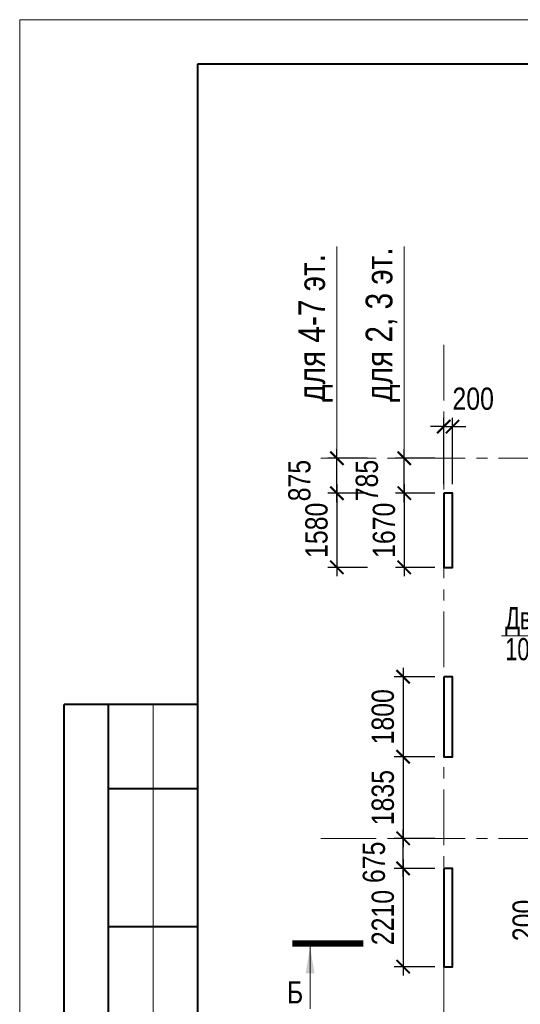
# Model space of a CAD drawing. Extents: x -8631841 to -8525813, y 4017860 to 4564755.
# Tile 98 of 112: x -8612184 to -8600930, y 4542612 to 4564755. Entities that reach past the tile are written whole.
import ezdxf
from ezdxf.enums import TextEntityAlignment as Align

# ---------------------------------------------------------------- set-up
doc = ezdxf.new("R2010")
doc.units = 0
doc.header["$LTSCALE"] = 1000
doc.header["$MEASUREMENT"] = 0
doc.linetypes.add('CENTER', pattern=[2, 1.25, -0.25, 0.25, -0.25])
for name, color, linetype, lineweight in [('CК-400-Т(двери)', 7, 'Continuous', 20), ('СК-043-С-ПИЛОНЫ', 5, 'Continuous', 40), ('СК-100-О(си)', 7, 'CENTER', 15), ('СК-200-Р(амка)', 7, 'Continuous', 40), ('СК-210-Р-РАМКА ЛИНИИ ТОНКИЕ', 7, 'Continuous', 15), ('СК-220-Р-РАМКА ТЕКСТ', 7, 'Continuous', 15), ('СК-300-Р(азмеры)', 7, 'Continuous', 20), ('СК-343-Р-КОЛОННЫ', 7, 'Continuous', 13), ('СК-400-Т(екст)', 7, 'Continuous', 20), ('СК-500-С(ечения)', 5, 'Continuous', 40)]:
    doc.layers.add(name, color=color, linetype=linetype, lineweight=lineweight)
doc.styles.add('ARIAL_annotative', font='arial.ttf', dxfattribs={"width": 0.8, "height": 2.5})
doc.styles.add('RUSS', font='arial.ttf', dxfattribs={"width": 0.8})
doc.dimstyles.new('100-200', dxfattribs={"dimscale": 0, "dimtxt": 500, "dimasz": 300, "dimexe": 200, "dimexo": 200, "dimgap": 200, "dimtad": 1, "dimdec": 0, "dimzin": 0, "dimdsep": 46, "dimtxsty": 'RUSS', "dimblk": 'ARCHTICK', "dimcen": 0.096, "dimdle": 200, "dimclrd": 7, "dimclre": 7, "dimclrt": 256, "dimadec": 0, "dimazin": 0, "dimtfac": 1, "dimtdec": 0, "dimtmove": 2, "dimatfit": 3, "dimldrblk": 'OBLIQUE', "dimfxl": 1, "dimtolj": 1, "dimtzin": 0, "dimarcsym": 0})

# ---------------------------------------------------------------- blocks, each defined once
blk = doc.blocks.new('A$Cc2edbf5f')
at = {"layer": 'СК-043-С-ПИЛОНЫ'}
for points in [[(0, 15201), (0, 13530), (200, 13530), (200, 15201)], [(0, 11071), (0, 9271), (200, 9271), (200, 11071)]]:
    blk.add_lwpolyline(points, close=True, dxfattribs=at)
blk.add_lwpolyline([(0, 6760), (0, 4550), (200, 4550), (200, 6760), (0, 6760)], dxfattribs=at)
blk = doc.blocks.new('оси')
at = {"layer": 'СК-100-О(си)'}
for p, q in [((-43920.2, 18534.9), (-43920.2, -7257.5)), ((-46685.3, 15985), (6554.2, 15985)), ((-46685.3, 7435), (6554.2, 7435))]:
    blk.add_line(p, q, dxfattribs=at)
blk = doc.blocks.new('A$C858fb3ef')
at = {"layer": 'СК-300-Р(азмеры)'}
blk.add_blockref('оси', (0, 0), dxfattribs=at)
blk = doc.blocks.new('A$C573b34c5')
blk.add_blockref('A$C858fb3ef', (0, 0))
blk = doc.blocks.new('Сечение')
at = {"layer": 'СК-500-С(ечения)', "linetype": 'Continuous', "lineweight": 15, "ltscale": 100}
blk.add_line((-200, -35), (-200, -735), dxfattribs=at)
at = {"layer": 'СК-500-С(ечения)', "linetype": 'Continuous', "ltscale": 100, "const_width": 70}
blk.add_lwpolyline([(-400, 0), (400, 0)], dxfattribs=at)
at = {"layer": 'СК-500-С(ечения)', "linetype": 'Continuous', "ltscale": 100}
blk.add_solid([(-200, -35), (-250, -335), (-150, -335)], dxfattribs=at)
blk = doc.blocks.new('*U24')
at = {"layer": 'СК-400-Т(екст)', "ltscale": 100, "xscale": 0.01, "yscale": 0.01, "zscale": 0.01, "rotation": 89.99999999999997}
blk.add_blockref('Сечение', (0, -273.14), dxfattribs=at)
at = {"layer": 'СК-500-С(ечения)', "color": 0, "ltscale": 100, "style": 'ARIAL_annotative', "text_generation_flag": 2, "width": 0.8}
blk.add_attdef('НОМЕР_СЕЧЕНИЯ_1_1(НОМЕР_ЛИСТА)', text='', height=2.5, rotation=90, dxfattribs=at).set_placement((6.74, -1.23), align=Align.RIGHT)
blk.add_attdef('НОМЕР_СЕЧЕНИЯ_2_1(НОМЕР_ЛИСТА)', text='', height=2.5, rotation=90, dxfattribs=at).set_placement((7.48, -275.91), align=Align.BOTTOM_LEFT)
blk = doc.blocks.new('_ArchTick')
at = {"color": 0, "linetype": 'ByBlock', "const_width": 0.15}
blk.add_lwpolyline([(-0.5, -0.5), (0.5, 0.5)], dxfattribs=at)
blk = doc.blocks.new('*D49')
at = {"layer": 'Defpoints', "color": 0, "transparency": 16777216}
for p in [(-8602652, 4554107), (-8603538, 4552438), (-8602652, 4552438)]:
    blk.add_point(p, dxfattribs=at)
at = {"layer": 'СК-343-Р-КОЛОННЫ', "color": 7, "lineweight": -2, "transparency": 16777216}
for p, q in [((-8603538, 4554307), (-8603538, 4552238)), ((-8602852, 4554107), (-8603738, 4554107)), ((-8602852, 4552438), (-8603738, 4552438))]:
    blk.add_line(p, q, dxfattribs=at)
at = {"layer": 'СК-343-Р-КОЛОННЫ', "color": 7, "lineweight": -2, "transparency": 16777216, "xscale": 300, "yscale": 300, "zscale": 300}
for p, rotation in [((-8603538, 4554107), 90), ((-8603538, 4552438), 270)]:
    blk.add_blockref('_ArchTick', p, dxfattribs=dict(at, rotation=rotation))
at = {"layer": 'СК-343-Р-КОЛОННЫ', "transparency": 16777216, "insert": (-8603993, 4553272), "char_height": 500, "attachment_point": 5, "rotation": 90, "style": 'RUSS'}
blk.add_mtext('\\A1;1670', dxfattribs=at)
blk = doc.blocks.new('_Oblique')
at = {"color": 0, "linetype": 'ByBlock', "lineweight": -2}
blk.add_line((-0.5, -0.5), (0.5, 0.5), dxfattribs=at)
blk = doc.blocks.new('*D50')
at = {"layer": 'Defpoints', "color": 0, "transparency": 16777216}
for p in [(-8603538, 4554893), (-8602652, 4554893), (-8602652, 4554107)]:
    blk.add_point(p, dxfattribs=at)
at = {"layer": 'СК-343-Р-КОЛОННЫ', "color": 7, "lineweight": -2, "transparency": 16777216}
for p, q in [((-8603538, 4553907), (-8603538, 4555093)), ((-8602852, 4554893), (-8603738, 4554893)), ((-8602852, 4554107), (-8603738, 4554107))]:
    blk.add_line(p, q, dxfattribs=at)
at = {"layer": 'СК-343-Р-КОЛОННЫ', "color": 7, "lineweight": -2, "transparency": 16777216, "xscale": 300, "yscale": 300, "zscale": 300}
for p, rotation in [((-8603538, 4554893), 90), ((-8603538, 4554107), 270)]:
    blk.add_blockref('_ArchTick', p, dxfattribs=dict(at, rotation=rotation))
at = {"layer": 'СК-343-Р-КОЛОННЫ', "transparency": 16777216, "insert": (-8604377, 4554390), "char_height": 500, "attachment_point": 5, "rotation": 90, "style": 'RUSS'}
blk.add_mtext('\\A1;785', dxfattribs=at)
blk = doc.blocks.new('*D51')
at = {"layer": 'Defpoints', "color": 0, "transparency": 16777216}
for p in [(-8602652, 4549978), (-8603563, 4548178), (-8602652, 4548178)]:
    blk.add_point(p, dxfattribs=at)
at = {"layer": 'СК-343-Р-КОЛОННЫ', "color": 7, "lineweight": -2, "transparency": 16777216}
for p, q in [((-8603563, 4550178), (-8603563, 4547978)), ((-8602852, 4549978), (-8603763, 4549978)), ((-8602852, 4548178), (-8603763, 4548178))]:
    blk.add_line(p, q, dxfattribs=at)
at = {"layer": 'СК-343-Р-КОЛОННЫ', "color": 7, "lineweight": -2, "transparency": 16777216, "xscale": 300, "yscale": 300, "zscale": 300}
for p, rotation in [((-8603563, 4549978), 90), ((-8603563, 4548178), 270)]:
    blk.add_blockref('_ArchTick', p, dxfattribs=dict(at, rotation=rotation))
at = {"layer": 'СК-343-Р-КОЛОННЫ', "transparency": 16777216, "insert": (-8604018, 4549078), "char_height": 500, "attachment_point": 5, "rotation": 90, "style": 'RUSS'}
blk.add_mtext('\\A1;1800', dxfattribs=at)
blk = doc.blocks.new('*D74')
at = {"layer": 'Defpoints', "color": 0, "transparency": 16777216}
for p in [(-8599112, 4544598), (-8600097, 4544398), (-8599112, 4544398)]:
    blk.add_point(p, dxfattribs=at)
at = {"layer": 'СК-343-Р-КОЛОННЫ', "color": 7, "lineweight": -2, "transparency": 16777216}
for p, q in [((-8600097, 4544598), (-8600097, 4544898)), ((-8599312, 4544598), (-8600297, 4544598)), ((-8600097, 4544598), (-8600097, 4544398)), ((-8599312, 4544398), (-8600297, 4544398)), ((-8600097, 4544398), (-8600097, 4544098))]:
    blk.add_line(p, q, dxfattribs=at)
at = {"layer": 'СК-343-Р-КОЛОННЫ', "color": 7, "lineweight": -2, "transparency": 16777216, "xscale": 300, "yscale": 300, "zscale": 300}
for p, rotation in [((-8600097, 4544598), 270), ((-8600097, 4544398), 90)]:
    blk.add_blockref('_ArchTick', p, dxfattribs=dict(at, rotation=rotation))
at = {"layer": 'СК-343-Р-КОЛОННЫ', "transparency": 16777216, "insert": (-8600852, 4544498), "char_height": 500, "attachment_point": 5, "rotation": 90, "style": 'RUSS'}
blk.add_mtext('\\A1;200', dxfattribs=at)
blk = doc.blocks.new('*D119')
at = {"layer": 'Defpoints', "color": 0, "transparency": 16777216}
for p in [(-8602452, 4555603), (-8602652, 4554108), (-8602452, 4554108)]:
    blk.add_point(p, dxfattribs=at)
at = {"layer": 'СК-343-Р-КОЛОННЫ', "color": 7, "lineweight": -2, "transparency": 16777216}
for p, q in [((-8602652, 4555603), (-8602952, 4555603)), ((-8602652, 4554308), (-8602652, 4555803)), ((-8602652, 4555603), (-8602452, 4555603)), ((-8602452, 4554308), (-8602452, 4555803)), ((-8602452, 4555603), (-8602152, 4555603))]:
    blk.add_line(p, q, dxfattribs=at)
at = {"layer": 'СК-343-Р-КОЛОННЫ', "color": 7, "lineweight": -2, "transparency": 16777216, "xscale": 300, "yscale": 300, "zscale": 300}
blk.add_blockref('_ArchTick', (-8602652, 4555603), dxfattribs=at)
at = {"layer": 'СК-343-Р-КОЛОННЫ', "color": 7, "lineweight": -2, "transparency": 16777216, "xscale": 300, "yscale": 300, "zscale": 300, "rotation": 180}
blk.add_blockref('_ArchTick', (-8602452, 4555603), dxfattribs=at)
at = {"layer": 'СК-343-Р-КОЛОННЫ', "transparency": 16777216, "insert": (-8601989, 4556228), "char_height": 500, "attachment_point": 5, "style": 'RUSS'}
blk.add_mtext('\\A1;200', dxfattribs=at)
blk = doc.blocks.new('*D183')
at = {"layer": 'Defpoints', "color": 0, "transparency": 16777216}
for p in [(-8602652, 4548178), (-8603563, 4546343), (-8602652, 4546343)]:
    blk.add_point(p, dxfattribs=at)
at = {"layer": 'СК-343-Р-КОЛОННЫ', "color": 7, "lineweight": -2, "transparency": 16777216}
for p, q in [((-8603563, 4548378), (-8603563, 4546143)), ((-8602852, 4548178), (-8603763, 4548178)), ((-8602852, 4546343), (-8603763, 4546343))]:
    blk.add_line(p, q, dxfattribs=at)
at = {"layer": 'СК-343-Р-КОЛОННЫ', "color": 7, "lineweight": -2, "transparency": 16777216, "xscale": 300, "yscale": 300, "zscale": 300}
for p, rotation in [((-8603563, 4548178), 90), ((-8603563, 4546343), 270)]:
    blk.add_blockref('_ArchTick', p, dxfattribs=dict(at, rotation=rotation))
at = {"layer": 'СК-343-Р-КОЛОННЫ', "transparency": 16777216, "insert": (-8604018, 4547260), "char_height": 500, "attachment_point": 5, "rotation": 90, "style": 'RUSS'}
blk.add_mtext('\\A1;1835', dxfattribs=at)
blk = doc.blocks.new('*D184')
at = {"layer": 'Defpoints', "color": 0, "transparency": 16777216}
for p in [(-8603563, 4546343), (-8602652, 4546343), (-8602652, 4545668)]:
    blk.add_point(p, dxfattribs=at)
at = {"layer": 'СК-343-Р-КОЛОННЫ', "color": 7, "lineweight": -2, "transparency": 16777216}
for p, q in [((-8603563, 4545468), (-8603563, 4546543)), ((-8602852, 4546343), (-8603763, 4546343)), ((-8602852, 4545668), (-8603763, 4545668))]:
    blk.add_line(p, q, dxfattribs=at)
at = {"layer": 'СК-343-Р-КОЛОННЫ', "color": 7, "lineweight": -2, "transparency": 16777216, "xscale": 300, "yscale": 300, "zscale": 300}
for p, rotation in [((-8603563, 4546343), 90), ((-8603563, 4545668), 270)]:
    blk.add_blockref('_ArchTick', p, dxfattribs=dict(at, rotation=rotation))
at = {"layer": 'СК-343-Р-КОЛОННЫ', "transparency": 16777216, "insert": (-8604219, 4545805), "char_height": 500, "attachment_point": 5, "rotation": 90, "style": 'RUSS'}
blk.add_mtext('\\A1;675', dxfattribs=at)
blk = doc.blocks.new('*D196')
at = {"layer": 'Defpoints', "color": 0, "transparency": 16777216}
for p in [(-8602652, 4545668), (-8603563, 4543458), (-8602652, 4543458)]:
    blk.add_point(p, dxfattribs=at)
at = {"layer": 'СК-343-Р-КОЛОННЫ', "color": 7, "lineweight": -2, "transparency": 16777216}
for p, q in [((-8603563, 4545868), (-8603563, 4543258)), ((-8602852, 4545668), (-8603763, 4545668)), ((-8602852, 4543458), (-8603763, 4543458))]:
    blk.add_line(p, q, dxfattribs=at)
at = {"layer": 'СК-343-Р-КОЛОННЫ', "color": 7, "lineweight": -2, "transparency": 16777216, "xscale": 300, "yscale": 300, "zscale": 300}
for p, rotation in [((-8603563, 4545668), 90), ((-8603563, 4543458), 270)]:
    blk.add_blockref('_ArchTick', p, dxfattribs=dict(at, rotation=rotation))
at = {"layer": 'СК-343-Р-КОЛОННЫ', "transparency": 16777216, "insert": (-8604018, 4544563), "char_height": 500, "attachment_point": 5, "rotation": 90, "style": 'RUSS'}
blk.add_mtext('\\A1;2210', dxfattribs=at)
blk = doc.blocks.new('*D226')
at = {"layer": 'Defpoints', "color": 0, "transparency": 16777216}
for p in [(-8604167, 4554107), (-8605053, 4552438), (-8604167, 4552438)]:
    blk.add_point(p, dxfattribs=at)
at = {"layer": 'СК-343-Р-КОЛОННЫ', "color": 7, "lineweight": -2, "transparency": 16777216}
for p, q in [((-8605053, 4554307), (-8605053, 4552238)), ((-8604367, 4554107), (-8605253, 4554107)), ((-8604367, 4552438), (-8605253, 4552438))]:
    blk.add_line(p, q, dxfattribs=at)
at = {"layer": 'СК-343-Р-КОЛОННЫ', "color": 7, "lineweight": -2, "transparency": 16777216, "xscale": 300, "yscale": 300, "zscale": 300}
for p, rotation in [((-8605053, 4554107), 90), ((-8605053, 4552438), 270)]:
    blk.add_blockref('_ArchTick', p, dxfattribs=dict(at, rotation=rotation))
at = {"layer": 'СК-343-Р-КОЛОННЫ', "transparency": 16777216, "insert": (-8605509, 4553272), "char_height": 500, "attachment_point": 5, "rotation": 90, "style": 'RUSS'}
blk.add_mtext('\\A1;1580', dxfattribs=at)
blk = doc.blocks.new('*D225')
at = {"layer": 'Defpoints', "color": 0, "transparency": 16777216}
for p in [(-8605053, 4554893), (-8604167, 4554893), (-8604167, 4554107)]:
    blk.add_point(p, dxfattribs=at)
at = {"layer": 'СК-343-Р-КОЛОННЫ', "color": 7, "lineweight": -2, "transparency": 16777216}
for p, q in [((-8605053, 4553907), (-8605053, 4555093)), ((-8604367, 4554893), (-8605253, 4554893)), ((-8604367, 4554107), (-8605253, 4554107))]:
    blk.add_line(p, q, dxfattribs=at)
at = {"layer": 'СК-343-Р-КОЛОННЫ', "color": 7, "lineweight": -2, "transparency": 16777216, "xscale": 300, "yscale": 300, "zscale": 300}
for p, rotation in [((-8605053, 4554893), 90), ((-8605053, 4554107), 270)]:
    blk.add_blockref('_ArchTick', p, dxfattribs=dict(at, rotation=rotation))
at = {"layer": 'СК-343-Р-КОЛОННЫ', "transparency": 16777216, "insert": (-8605893, 4554390), "char_height": 500, "attachment_point": 5, "rotation": 90, "style": 'RUSS'}
blk.add_mtext('\\A1;875', dxfattribs=at)

msp = doc.modelspace()

# ---------------------------------------------------------------- linework, layer by layer
at = {"layer": 'CК-400-Т(двери)', "color": 7}
msp.add_lwpolyline([(-8601351.3, 4550900.4), (-8597477.5, 4550900.4), (-8596027.3, 4548137.6)], dxfattribs=at)
at = {"layer": 'СК-200-Р(амка)'}
for p, q in [((-8529183.8, 4563754.6), (-8608183.8, 4563754.6)), ((-8608183.8, 4563754.6), (-8608183.8, 4506354.6)), ((-8608183.8, 4549354.6), (-8611183.8, 4549354.6)), ((-8611183.8, 4523354.6), (-8611183.8, 4549354.6)), ((-8610183.8, 4523354.6), (-8610183.8, 4549354.6)), ((-8608183.8, 4547454.6), (-8610183.8, 4547454.6)), ((-8608183.8, 4544354.6), (-8610183.8, 4544354.6))]:
    msp.add_line(p, q, dxfattribs=at)
at = {"layer": 'СК-210-Р-РАМКА ЛИНИИ ТОНКИЕ'}
for p, q in [((-8612183.8, 4505354.6), (-8612183.8, 4564754.6)), ((-8612183.8, 4564754.6), (-8528183.8, 4564754.6)), ((-8609183.8, 4523354.6), (-8609183.8, 4549354.6))]:
    msp.add_line(p, q, dxfattribs=at)
at = {"layer": 'СК-343-Р-КОЛОННЫ'}
for p, q in [((-8605053.5, 4555092.7), (-8605053.5, 4559657)), ((-8603538.1, 4555092.7), (-8603538.1, 4559657))]:
    msp.add_line(p, q, dxfattribs=at)

# ---------------------------------------------------------------- block references
at = {"layer": 'СК-043-С-ПИЛОНЫ'}
msp.add_blockref('A$Cc2edbf5f', (-8602652.1, 4538907.6), dxfattribs=at)
at = {"layer": 'СК-300-Р(азмеры)'}
msp.add_blockref('A$C573b34c5', (-8558731.8, 4538907.7), dxfattribs=at)
at = {"layer": 'СК-500-С(ечения)', "color": 1}
ref = msp.add_blockref('*U24', (-8550627.6, 4543977.3), dxfattribs=dict(at, xscale=200, yscale=200, zscale=200, rotation=269.9999385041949))
ref.add_attrib('НОМЕР_СЕЧЕНИЯ_2_1(НОМЕР_ЛИСТА)', 'Б', dxfattribs={"color": 0, "ltscale": 100, "height": 500, "style": 'ARIAL_annotative', "width": 0.8}).set_placement((-8605810, 4542481.5), align=Align.BOTTOM_RIGHT)

# ---------------------------------------------------------------- texts
at = {"layer": 'CК-400-Т(двери)', "color": 7, "insert": (-8601268, 4551546.1), "char_height": 500, "width": 4535.799, "attachment_point": 1, "line_spacing_factor": 0.835689, "style": 'RUSS'}
msp.add_mtext('{\\W0.7;Дверной проем\\P1050х2200(h)}', dxfattribs=at)
at = {"layer": 'СК-220-Р-РАМКА ТЕКСТ', "style": 'RUSS', "width": 0.8}
for s, p in [('для 4-7 эт.', (-8605320.7, 4556161.5)), ('для 2, 3 эт.', (-8603805.3, 4556161.5))]:
    msp.add_text(s, height=600, rotation=90, dxfattribs=at).set_placement(p)

# ---------------------------------------------------------------- dimensions: what is measured, and where the dimension line sits
at = {"layer": 'СК-343-Р-КОЛОННЫ'}
dim = msp.add_linear_dim(base=(-8602452.1, 4555603), p1=(-8602652.1, 4554108.3), p2=(-8602452.1, 4554108.3), dimstyle='100-200', override={"dimscale": 1}, dxfattribs=at)
dim.commit()
dim.dimension.update_dxf_attribs({"geometry": '*D119', "text_midpoint": (-8601988.9, 4556227.9), "dimtype": 160})
dim = msp.add_linear_dim(base=(-8605053.5, 4554892.7), p1=(-8604167.5, 4554107.3), p2=(-8604167.5, 4554892.7), angle=90, text='875', dimstyle='100-200', override={"dimscale": 1}, dxfattribs=at)
dim.commit()
dim.dimension.update_dxf_attribs({"geometry": '*D225', "text_midpoint": (-8605892.7, 4554390.1), "dimtype": 160})
for base, p1, p2, picture, middle in [((-8603538.1, 4554892.7), (-8602652.1, 4554107.3), (-8602652.1, 4554892.7), '*D50', (-8604377.3, 4554390.1)), ((-8603562.9, 4546342.7), (-8602652.1, 4545668), (-8602652.1, 4546342.7), '*D184', (-8604219.4, 4545805.2))]:
    dim = msp.add_linear_dim(base=base, p1=p1, p2=p2, angle=90, dimstyle='100-200', override={"dimscale": 1}, dxfattribs=at)
    dim.commit()
    dim.dimension.update_dxf_attribs({"geometry": picture, "text_midpoint": middle, "dimtype": 160})
dim = msp.add_linear_dim(base=(-8605053.5, 4552437.5), p1=(-8604167.5, 4554107.3), p2=(-8604167.5, 4552437.5), angle=90, text='1580', dimstyle='100-200', override={"dimscale": 1}, dxfattribs=at)
dim.commit()
dim.dimension.update_dxf_attribs({"geometry": '*D226', "text_midpoint": (-8605508.8, 4553272.4)})
for base, p1, p2, picture, middle in [((-8603538.1, 4552437.5), (-8602652.1, 4554107.3), (-8602652.1, 4552437.5), '*D49', (-8603993.4, 4553272.4)), ((-8603562.9, 4548177.7), (-8602652.1, 4549977.7), (-8602652.1, 4548177.7), '*D51', (-8604018.2, 4549077.7)), ((-8603562.9, 4546342.7), (-8602652.1, 4548177.7), (-8602652.1, 4546342.7), '*D183', (-8604018.3, 4547260.2)), ((-8603562.9, 4543457.7), (-8602652.1, 4545668), (-8602652.1, 4543457.7), '*D196', (-8604018.2, 4544562.8)), ((-8600096.7, 4544397.7), (-8599112.2, 4544597.7), (-8599112.2, 4544397.7), '*D74', (-8600852, 4544497.7))]:
    dim = msp.add_linear_dim(base=base, p1=p1, p2=p2, angle=90, dimstyle='100-200', override={"dimscale": 1}, dxfattribs=at)
    dim.commit()
    dim.dimension.update_dxf_attribs({"geometry": picture, "text_midpoint": middle})

doc.saveas('drawing.dxf')
